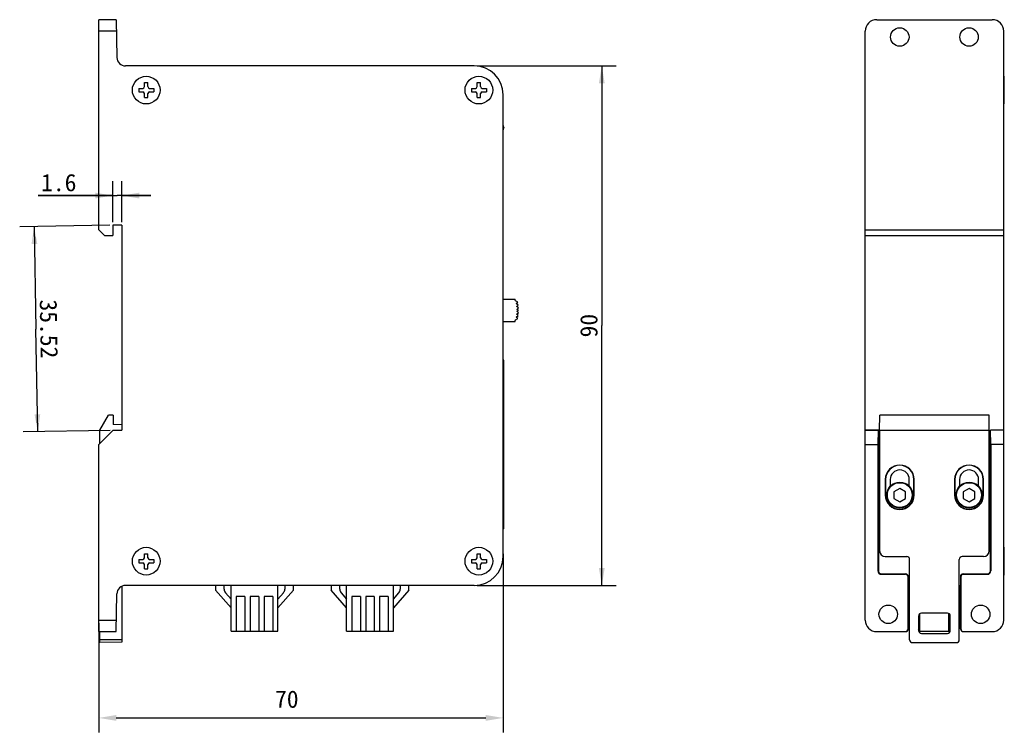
# Model space of a CAD drawing. Header units: millimetres. Extents: x 110 to 459, y 74 to 389.
# Tile 2 of 2: x 289 to 459, y 161 to 285. Entities that reach past the tile are written whole.
import ezdxf
from ezdxf.enums import TextEntityAlignment as Align

# ---------------------------------------------------------------- set-up
doc = ezdxf.new("R2010")
doc.units = ezdxf.units.MM
doc.header["$LTSCALE"] = 32.67
doc.header["$PDMODE"] = 3
doc.header["$PDSIZE"] = 8
doc.layers.get('0').update_dxf_attribs({"linetype": 'CONTINUOUS'})
doc.layers.get('Defpoints').update_dxf_attribs({"linetype": 'CONTINUOUS'})
doc.layers.add('00_COMPONENTS', color=7, linetype='CONTINUOUS')
doc.layers.add('51__DRAFT_DIMS', color=7, linetype='CONTINUOUS')
doc.styles.get("Standard").update_dxf_attribs({"font": 'simfang.ttf'})
doc.dimstyles.new('DIMSTYLE_1', dxfattribs={"dimtxt": 3, "dimasz": 3, "dimexe": 2.5, "dimexo": 0.5, "dimgap": 0.75, "dimtad": 1, "dimdsep": 46, "dimtxsty": 'STANDARD', "dimblk": '_FILLED', "dimblk1": '_FILLED', "dimblk2": '_FILLED', "dimcen": 0.09, "dimclrt": 3, "dimazin": 2, "dimtp": 0.3, "dimtm": 0.3, "dimtfac": 1, "dimtofl": 0, "dimtmove": 0, "dimatfit": 3, "dimldrblk": '_FILLED', "dimfxl": 1, "dimtolj": 1, "dimarcsym": 0})
doc.dimstyles.new('DIMSTYLE_2', dxfattribs={"dimtxt": 3, "dimasz": 3, "dimexe": 2.5, "dimexo": 0.5, "dimgap": 0.75, "dimtad": 1, "dimdsep": 46, "dimtxsty": 'STANDARD', "dimblk": '_FILLED', "dimblk1": '_FILLED', "dimblk2": '_FILLED', "dimcen": 0.09, "dimclrt": 3, "dimazin": 2, "dimtp": 0.2, "dimtm": 0.2, "dimtfac": 1, "dimtofl": 0, "dimtmove": 0, "dimatfit": 3, "dimldrblk": '_FILLED', "dimfxl": 1, "dimtolj": 1, "dimarcsym": 0})
doc.dimstyles.new('DIMSTYLE_4', dxfattribs={"dimtxt": 3, "dimasz": 3, "dimexe": 2.5, "dimexo": 0.5, "dimgap": 0.75, "dimtad": 1, "dimdsep": 46, "dimtxsty": 'STANDARD', "dimblk": '_FILLED', "dimblk1": '_FILLED', "dimblk2": '_FILLED', "dimcen": 0.09, "dimclrt": 3, "dimazin": 2, "dimtp": 0.1, "dimtm": 0.1, "dimtfac": 1, "dimtofl": 0, "dimtmove": 0, "dimatfit": 3, "dimldrblk": '_FILLED', "dimfxl": 1, "dimtolj": 1, "dimarcsym": 0})

# ---------------------------------------------------------------- blocks, each defined once
blk = doc.blocks.new('_FILLED')
at = {"color": 0, "linetype": 'ByBlock'}
blk.add_solid([(0, 0), (-1, 0.167), (-1, -0.167)], dxfattribs=at)
blk = doc.blocks.new('*D1')
at = {"layer": '51__DRAFT_DIMS', "color": 4}
for p, q in [((367.81, 276.87), (391.9, 276.87)), ((389.4, 276.87), (389.4, 231.87)), ((389.4, 186.87), (389.4, 231.87)), ((367.81, 186.87), (391.9, 186.87))]:
    blk.add_line(p, q, dxfattribs=at)
at = {"layer": '51__DRAFT_DIMS', "color": 4, "xscale": 3, "yscale": 3, "zscale": 3}
for p, rotation in [((389.4, 276.87), 90), ((389.4, 186.87), 270)]:
    blk.add_blockref('_FILLED', p, dxfattribs=dict(at, rotation=rotation))
at = {"layer": '51__DRAFT_DIMS', "color": 3}
blk.add_text('90', height=3, rotation=90, dxfattribs=at).set_placement((388.65, 231.87), align=Align.CENTER)
blk = doc.blocks.new('*D7')
at = {"layer": '51__DRAFT_DIMS', "color": 4}
for p, q in [((304.21, 249.26), (288.61, 248.99)), ((291.11, 249.03), (291.42, 231.27)), ((291.73, 213.51), (291.42, 231.27)), ((304.29, 213.73), (289.23, 213.47))]:
    blk.add_line(p, q, dxfattribs=at)
at = {"layer": '51__DRAFT_DIMS', "color": 4, "xscale": 3, "yscale": 3, "zscale": 3}
for p, rotation in [((291.11, 249.03), 91), ((291.73, 213.51), 271)]:
    blk.add_blockref('_FILLED', p, dxfattribs=dict(at, rotation=rotation))
at = {"layer": '51__DRAFT_DIMS', "color": 3}
blk.add_text('35.52', height=3, rotation=-89, dxfattribs=at).set_placement((292.17, 231.28), align=Align.CENTER)
blk = doc.blocks.new('*D8')
at = {"layer": '51__DRAFT_DIMS', "color": 4}
for p, q in [((304.71, 249.77), (304.71, 256.9)), ((306.31, 249.77), (306.31, 256.9)), ((304.71, 254.4), (291.83, 254.4)), ((291.83, 254.4), (305.51, 254.4)), ((311.31, 254.4), (305.51, 254.4)), ((306.31, 254.4), (311.31, 254.4))]:
    blk.add_line(p, q, dxfattribs=at)
at = {"layer": '51__DRAFT_DIMS', "color": 4, "xscale": 3, "yscale": 3, "zscale": 3}
blk.add_blockref('_FILLED', (304.71, 254.4), dxfattribs=at)
at = {"layer": '51__DRAFT_DIMS', "color": 4, "xscale": 3, "yscale": 3, "zscale": 3, "rotation": 180}
blk.add_blockref('_FILLED', (306.31, 254.4), dxfattribs=at)
at = {"layer": '51__DRAFT_DIMS', "color": 3}
blk.add_text('1.6', height=3, dxfattribs=at).set_placement((298.44, 255.15), align=Align.RIGHT)
blk = doc.blocks.new('*D13')
at = {"layer": '51__DRAFT_DIMS', "color": 0, "lineweight": -2}
for p, q in [((372.31, 192.36), (372.31, 161.42)), ((302.32, 180.31), (302.32, 161.42)), ((305.32, 163.92), (369.31, 163.92))]:
    blk.add_line(p, q, dxfattribs=at)
at = {"layer": 'Defpoints', "color": 0}
for p in [(372.31, 192.86), (302.32, 180.81), (372.31, 163.92)]:
    blk.add_point(p, dxfattribs=at)
at = {"layer": '51__DRAFT_DIMS', "color": 0, "linetype": 'ByBlock', "lineweight": -2, "xscale": 3, "yscale": 3, "zscale": 3, "rotation": 180}
blk.add_blockref('_FILLED', (302.32, 163.92), dxfattribs=at)
at = {"layer": '51__DRAFT_DIMS', "color": 0, "linetype": 'ByBlock', "lineweight": -2, "xscale": 3, "yscale": 3, "zscale": 3}
blk.add_blockref('_FILLED', (372.31, 163.92), dxfattribs=at)
at = {"layer": '51__DRAFT_DIMS', "color": 3, "insert": (334.86, 168.67), "char_height": 3, "attachment_point": 2, "line_spacing_factor": 0.9}
blk.add_mtext('\\A1;70', dxfattribs=at)

msp = doc.modelspace()

# ---------------------------------------------------------------- linework, layer by layer
at = {"layer": '00_COMPONENTS', "color": 7}
for p, q in [((302.315, 248.467), (302.315, 284.867)), ((305.315, 284.867), (302.315, 284.867)), ((305.315, 284.867), (305.429, 278.341)), ((436.993, 284.867), (456.993, 284.867)), ((434.993, 180.867), (434.993, 282.867)), ((458.993, 180.867), (458.993, 282.867)), ((367.315, 276.867), (306.928, 276.867)), ((459.093, 275.067), (458.993, 275.067)), ((459.093, 270.267), (459.093, 275.067)), ((309.215, 272.967), (309.215, 272.367)), ((309.215, 272.967), (309.915, 272.967)), ((310.215, 273.267), (310.215, 273.967)), ((310.215, 273.967), (310.815, 273.967)), ((310.815, 273.267), (310.815, 273.967)), ((311.115, 272.967), (311.815, 272.967)), ((311.815, 272.967), (311.815, 272.367)), ((366.815, 272.967), (366.815, 272.367)), ((366.815, 272.967), (367.515, 272.967)), ((367.815, 273.267), (367.815, 273.967)), ((367.815, 273.967), (368.415, 273.967)), ((368.415, 273.267), (368.415, 273.967)), ((368.715, 272.967), (369.415, 272.967)), ((369.415, 272.967), (369.415, 272.367)), ((309.215, 272.367), (309.915, 272.367)), ((310.215, 271.367), (310.215, 272.067)), ((310.215, 271.367), (310.815, 271.367)), ((310.815, 271.367), (310.815, 272.067)), ((311.115, 272.367), (311.815, 272.367)), ((366.815, 272.367), (367.515, 272.367)), ((367.815, 271.367), (367.815, 272.067)), ((367.815, 271.367), (368.415, 271.367)), ((368.415, 271.367), (368.415, 272.067)), ((368.715, 272.367), (369.415, 272.367)), ((372.315, 191.867), (372.315, 271.867)), ((459.093, 270.267), (458.993, 270.267)), ((372.415, 266.217), (372.415, 266.117)), ((304.715, 249.267), (304.715, 247.467)), ((306.315, 249.267), (304.715, 249.267)), ((306.315, 249.267), (306.315, 213.767)), ((302.315, 248.467), (303.315, 247.467)), ((303.315, 247.467), (304.715, 247.467)), ((434.993, 248.467), (458.993, 248.467)), ((434.993, 247.467), (458.993, 247.467)), ((372.315, 236.439), (374.375, 236.439)), ((374.833, 235.929), (374.457, 236.179)), ((374.58, 235.679), (374.833, 235.929)), ((374.927, 235.429), (374.58, 235.679)), ((374.657, 235.179), (374.927, 235.429)), ((374.58, 233.349), (374.927, 233.599)), ((374.981, 234.929), (374.657, 235.179)), ((374.657, 233.849), (374.981, 234.099)), ((374.927, 233.599), (374.657, 233.849)), ((374.692, 234.679), (374.981, 234.929)), ((374.995, 234.514), (374.692, 234.679)), ((374.692, 234.349), (374.995, 234.514)), ((374.981, 234.099), (374.692, 234.349)), ((372.315, 232.587), (374.375, 232.588)), ((374.457, 232.849), (374.833, 233.099)), ((374.833, 233.099), (374.58, 233.349)), ((372.415, 225.867), (372.315, 225.867)), ((372.315, 225.667), (372.415, 225.667)), ((372.415, 196.667), (372.415, 225.867)), ((302.515, 213.769), (304.015, 216.367)), ((304.815, 216.367), (304.015, 216.367)), ((304.815, 216.367), (304.815, 214.727)), ((437.493, 213.769), (437.519, 216.367)), ((456.467, 216.367), (437.519, 216.367)), ((456.493, 213.769), (456.467, 216.367)), ((304.788, 213.74), (302.315, 211.267)), ((302.515, 211.467), (302.515, 213.769)), ((304.788, 213.74), (306.315, 213.767)), ((306.315, 214.701), (304.815, 214.727)), ((437.293, 213.767), (434.993, 213.767)), ((434.993, 213.74), (437.266, 213.74)), ((437.266, 213.74), (437.223, 211.267)), ((437.293, 213.767), (437.266, 213.74)), ((437.293, 213.767), (437.293, 189.367)), ((437.493, 213.769), (456.493, 213.769)), ((437.493, 213.769), (437.493, 192.867)), ((456.493, 192.867), (456.493, 213.769)), ((458.993, 213.767), (456.693, 213.767)), ((456.693, 213.767), (456.72, 213.74)), ((456.693, 189.367), (456.693, 213.767)), ((458.993, 213.74), (456.72, 213.74)), ((456.763, 211.267), (456.72, 213.74)), ((302.315, 178.867), (302.315, 211.267)), ((434.993, 211.267), (437.223, 211.267)), ((437.223, 211.267), (437.223, 189.367)), ((458.993, 211.267), (456.763, 211.267)), ((456.763, 211.267), (456.763, 189.367)), ((438.493, 205.217), (438.493, 202.517)), ((438.539, 205.217), (438.539, 202.517)), ((439.343, 205.217), (439.343, 204.047)), ((442.643, 204.047), (442.643, 205.217)), ((443.447, 202.517), (443.447, 205.217)), ((443.493, 202.517), (443.493, 205.217)), ((450.493, 205.217), (450.493, 202.517)), ((450.539, 205.217), (450.539, 202.517)), ((451.343, 205.217), (451.343, 204.047)), ((454.643, 204.047), (454.643, 205.217)), ((455.447, 202.517), (455.447, 205.217)), ((455.493, 202.517), (455.493, 205.217)), ((440.993, 203.672), (439.993, 203.094)), ((439.993, 203.094), (439.993, 201.94)), ((441.993, 203.094), (440.993, 203.672)), ((441.993, 201.94), (441.993, 203.094)), ((452.993, 203.672), (451.993, 203.094)), ((451.993, 203.094), (451.993, 201.94)), ((453.993, 203.094), (452.993, 203.672)), ((453.993, 201.94), (453.993, 203.094)), ((439.993, 201.94), (440.993, 201.362)), ((440.993, 201.362), (441.993, 201.94)), ((451.993, 201.94), (452.993, 201.362)), ((452.993, 201.362), (453.993, 201.94)), ((372.315, 196.867), (372.415, 196.867)), ((372.415, 196.667), (372.315, 196.667)), ((459.093, 193.467), (458.993, 193.467)), ((459.093, 188.667), (459.093, 193.467)), ((309.215, 191.367), (309.915, 191.367)), ((309.215, 191.367), (309.215, 190.767)), ((310.215, 192.367), (310.815, 192.367)), ((310.215, 191.667), (310.215, 192.367)), ((310.815, 191.667), (310.815, 192.367)), ((311.115, 191.367), (311.815, 191.367)), ((311.815, 191.367), (311.815, 190.767)), ((366.815, 191.367), (367.515, 191.367)), ((366.815, 191.367), (366.815, 190.767)), ((367.815, 192.367), (368.415, 192.367)), ((367.815, 191.667), (367.815, 192.367)), ((368.415, 191.667), (368.415, 192.367)), ((368.715, 191.367), (369.415, 191.367)), ((369.415, 191.367), (369.415, 190.767)), ((438.493, 191.867), (442.193, 191.867)), ((442.693, 177.467), (442.693, 191.367)), ((451.293, 177.467), (451.293, 191.367)), ((455.493, 191.867), (451.793, 191.867)), ((309.215, 190.767), (309.915, 190.767)), ((310.215, 189.767), (310.215, 190.467)), ((310.215, 189.767), (310.815, 189.767)), ((310.815, 189.767), (310.815, 190.467)), ((311.115, 190.767), (311.815, 190.767)), ((366.815, 190.767), (367.515, 190.767)), ((367.815, 189.767), (367.815, 190.467)), ((367.815, 189.767), (368.415, 189.767)), ((368.415, 189.767), (368.415, 190.467)), ((368.715, 190.767), (369.415, 190.767)), ((437.793, 188.867), (441.993, 188.867)), ((437.793, 188.797), (441.993, 188.797)), ((442.423, 179.367), (442.423, 188.367)), ((442.493, 186.867), (442.493, 188.367)), ((451.493, 188.367), (451.493, 186.867)), ((451.563, 188.367), (451.563, 179.367)), ((451.993, 188.867), (456.193, 188.867)), ((451.993, 188.797), (456.193, 188.797)), ((459.093, 188.667), (458.993, 188.667)), ((306.315, 186.735), (306.315, 177.033)), ((367.315, 186.867), (306.928, 186.867)), ((322.515, 186.867), (322.515, 186.067)), ((325.215, 182.966), (322.515, 186.067)), ((324.015, 186.241), (324.015, 186.867)), ((325.215, 178.966), (325.215, 186.867)), ((333.315, 178.966), (333.315, 186.867)), ((336.015, 186.067), (333.315, 182.966)), ((334.515, 186.867), (334.515, 186.241)), ((336.015, 186.067), (336.015, 186.867)), ((342.515, 186.867), (342.515, 186.067)), ((345.215, 182.966), (342.515, 186.067)), ((344.015, 186.241), (344.015, 186.867)), ((345.215, 178.966), (345.215, 186.867)), ((353.315, 178.966), (353.315, 186.867)), ((356.015, 186.067), (353.315, 182.966)), ((354.515, 186.867), (354.515, 186.241)), ((356.015, 186.067), (356.015, 186.867)), ((442.493, 186.867), (442.693, 186.867)), ((451.293, 186.867), (451.493, 186.867)), ((305.315, 178.867), (305.429, 185.393)), ((324.26, 185.585), (325.215, 184.489)), ((327.615, 184.966), (326.115, 184.966)), ((326.115, 184.966), (326.115, 178.966)), ((327.615, 184.966), (327.615, 178.966)), ((330.015, 184.966), (328.515, 184.966)), ((328.515, 184.966), (328.515, 178.966)), ((330.015, 184.966), (330.015, 178.966)), ((332.415, 184.966), (330.915, 184.966)), ((330.915, 184.966), (330.915, 178.966)), ((332.415, 184.966), (332.415, 178.966)), ((333.315, 184.489), (334.269, 185.585)), ((344.26, 185.585), (345.215, 184.489)), ((347.615, 184.966), (346.115, 184.966)), ((346.115, 184.966), (346.115, 178.966)), ((347.615, 184.966), (347.615, 178.966)), ((350.015, 184.966), (348.515, 184.966)), ((348.515, 184.966), (348.515, 178.966)), ((350.015, 184.966), (350.015, 178.966)), ((352.415, 184.966), (350.915, 184.966)), ((350.915, 184.966), (350.915, 178.966)), ((352.415, 184.966), (352.415, 178.966)), ((353.315, 184.489), (354.269, 185.585)), ((442.476, 179.367), (442.478, 185.393)), ((451.51, 179.367), (451.508, 185.393)), ((444.243, 181.567), (444.243, 179.067)), ((444.493, 178.966), (444.493, 182)), ((449.243, 182.067), (444.743, 182.067)), ((449.493, 178.966), (449.493, 182)), ((449.743, 179.067), (449.743, 181.567)), ((444.243, 180.416), (444.493, 180.366)), ((444.493, 178.966), (444.243, 179.216)), ((302.315, 178.867), (305.315, 178.867)), ((302.515, 176.967), (302.515, 178.867)), ((325.215, 178.966), (333.315, 178.966)), ((345.215, 178.966), (353.315, 178.966)), ((436.993, 178.867), (441.975, 178.867)), ((444.493, 178.966), (449.493, 178.966)), ((444.743, 178.567), (449.243, 178.567)), ((452.011, 178.867), (456.993, 178.867)), ((306.315, 177.033), (302.515, 176.967)), ((443.193, 176.967), (450.793, 176.967))]:
    msp.add_line(p, q, dxfattribs=at)
at = {"layer": '00_COMPONENTS', "color": 4}
for p, q in [((305.35, 282.867), (302.315, 282.867)), ((438.493, 205.217), (438.539, 205.217)), ((443.493, 205.217), (443.447, 205.217)), ((450.493, 205.217), (450.539, 205.217)), ((455.493, 205.217), (455.447, 205.217)), ((438.493, 202.517), (438.539, 202.517)), ((443.493, 202.517), (443.447, 202.517)), ((450.493, 202.517), (450.539, 202.517)), ((455.493, 202.517), (455.447, 202.517)), ((437.223, 189.367), (437.293, 189.367)), ((456.763, 189.367), (456.693, 189.367)), ((437.793, 188.797), (437.793, 188.867)), ((441.993, 188.867), (441.993, 188.797)), ((442.493, 188.367), (442.423, 188.367)), ((451.563, 188.367), (451.493, 188.367)), ((451.993, 188.797), (451.993, 188.867)), ((456.193, 188.797), (456.193, 188.867)), ((302.315, 180.867), (305.35, 180.867)), ((442.423, 179.367), (442.476, 179.367)), ((451.51, 179.367), (451.563, 179.367)), ((306.315, 177.467), (302.515, 177.467))]:
    msp.add_line(p, q, dxfattribs=at)
at = {"layer": '00_COMPONENTS', "color": 7}
for centre, radius in [((440.993, 281.867), 1.6), ((452.993, 281.867), 1.6), ((310.515, 272.667), 2.4), ((368.115, 272.667), 2.4), ((440.993, 202.517), 2.25), ((452.993, 202.517), 2.25), ((310.515, 191.067), 2.4), ((368.115, 191.067), 2.4), ((438.993, 181.867), 1.6), ((454.993, 181.867), 1.6)]:
    msp.add_circle(centre, radius, dxfattribs=at)
at = {"layer": '00_COMPONENTS', "color": 4}
for centre in [(440.993, 202.517), (452.993, 202.517)]:
    msp.add_circle(centre, 2.15, dxfattribs=at)
at = {"layer": '00_COMPONENTS', "color": 7}
for centre, radius, start, end in [((436.993, 282.867), 2, 90, 180), ((456.993, 282.867), 2, 0, 90), ((306.928, 278.367), 1.5, 181, 270), ((367.315, 271.867), 5, 0, 90), ((309.915, 273.267), 0.3, 270, 360), ((311.115, 273.267), 0.3, 180, 270), ((367.515, 273.267), 0.3, 270, 360), ((368.715, 273.267), 0.3, 180, 270), ((309.915, 272.067), 0.3, 0, 90), ((311.115, 272.067), 0.3, 90, 180), ((367.515, 272.067), 0.3, 0, 90), ((368.715, 272.067), 0.3, 90, 180), ((371.015, 266.217), 1.4, 0, 21.7261), ((371.015, 266.117), 1.4, 338.2739, 360), ((368.732, 234.514), 5.962, 16.21645, 18.83729), ((368.732, 234.514), 5.962, 341.15392, 343.78355), ((440.993, 205.217), 2.5, 0, 180), ((440.993, 205.217), 2.454, 0, 180), ((440.993, 205.217), 1.65, 0, 180), ((452.993, 205.217), 2.5, 0, 180), ((452.993, 205.217), 2.454, 0, 180), ((452.993, 205.217), 1.65, 0, 180), ((440.993, 202.517), 2.5, 180, 360), ((440.993, 202.517), 2.454, 180, 360), ((452.993, 202.517), 2.5, 180, 360), ((452.993, 202.517), 2.454, 180, 360), ((438.493, 192.867), 1, 180, 270), ((455.493, 192.867), 1, 270, 360), ((309.915, 191.667), 0.3, 270, 360), ((311.115, 191.667), 0.3, 180, 270), ((367.315, 191.867), 5, 270, 360), ((367.515, 191.667), 0.3, 270, 360), ((368.715, 191.667), 0.3, 180, 270), ((442.193, 191.367), 0.5, 0, 90), ((451.793, 191.367), 0.5, 90, 180), ((309.915, 190.467), 0.3, 0, 90), ((311.115, 190.467), 0.3, 90, 180), ((367.515, 190.467), 0.3, 0, 90), ((368.715, 190.467), 0.3, 90, 180), ((437.793, 189.367), 0.57, 180, 270), ((437.793, 189.367), 0.5, 180, 270), ((456.193, 189.367), 0.57, 270, 360), ((456.193, 189.367), 0.5, 270, 360), ((441.993, 188.367), 0.5, 0, 90), ((441.993, 188.367), 0.43, 0, 90), ((451.993, 188.367), 0.5, 90, 180), ((451.993, 188.367), 0.43, 90, 180), ((306.928, 185.367), 1.5, 90, 179), ((325.015, 186.241), 1, 180, 221.04302), ((333.515, 186.241), 1, 318.95698, 360), ((345.015, 186.241), 1, 180, 221.04302), ((353.515, 186.241), 1, 318.95698, 360), ((436.993, 180.867), 2, 180, 270), ((444.743, 181.567), 0.5, 90, 180), ((449.243, 181.567), 0.5, 0, 90), ((456.993, 180.867), 2, 270, 360), ((444.743, 179.067), 0.5, 180, 270), ((449.243, 179.067), 0.5, 270, 360), ((443.193, 177.467), 0.5, 180, 270), ((450.793, 177.467), 0.5, 270, 360)]:
    msp.add_arc(centre, radius, start, end, dxfattribs=at)
for centre, major_axis, ratio, start_param, end_param in [((442.504, 185.367), (0, 1.5), 0.0174551, 6.2831853, 7.8365283), ((451.482, 185.367), (0, 1.5), 0.0174551, -1.553343, -0.0288007), ((441.923, 179.367), (0.5, 0), 0.9998477, -1.5707963, 0), ((441.976, 179.367), (0.425, 0.263), 0.9996594, -2.1244621, -0.5536658), ((452.01, 179.367), (0.425, -0.263), 0.9996594, -2.5879269, -1.0171306), ((452.063, 179.367), (0.5, 0), 0.9998477, 3.1415927, 4.712389)]:
    msp.add_ellipse(centre, major_axis=major_axis, ratio=ratio, start_param=start_param, end_param=end_param, dxfattribs=at)

# ---------------------------------------------------------------- dimensions: what is measured, and where the dimension line sits
at = {"layer": '51__DRAFT_DIMS', "color": 4}
for base, p1, p2, angle, picture, middle in [((389.397, 186.867), (367.315, 276.867), (367.315, 186.867), 270, '*D1', (389.397, 231.823)), ((291.11, 249.029), (304.788, 213.74), (304.715, 249.267), 91, '*D7', (291.419, 231.318))]:
    dim = msp.add_linear_dim(base=base, p1=p1, p2=p2, angle=angle, dimstyle='DIMSTYLE_1', dxfattribs=at)
    dim.commit()
    dim.dimension.update_dxf_attribs({"geometry": picture, "text_midpoint": middle, "dimtype": 160})
for base, p1, p2, dimstyle, picture, middle in [((306.315, 254.403), (304.715, 249.267), (306.315, 249.267), 'DIMSTYLE_4', '*D8', (295.246, 254.403)), ((372.315, 163.923), (302.315, 180.807), (372.315, 192.855), 'DIMSTYLE_2', '*D13', (334.858, 163.923))]:
    dim = msp.add_linear_dim(base=base, p1=p1, p2=p2, dimstyle=dimstyle, dxfattribs=at)
    dim.commit()
    dim.dimension.update_dxf_attribs({"geometry": picture, "text_midpoint": middle, "dimtype": 160})

doc.saveas('drawing.dxf')
